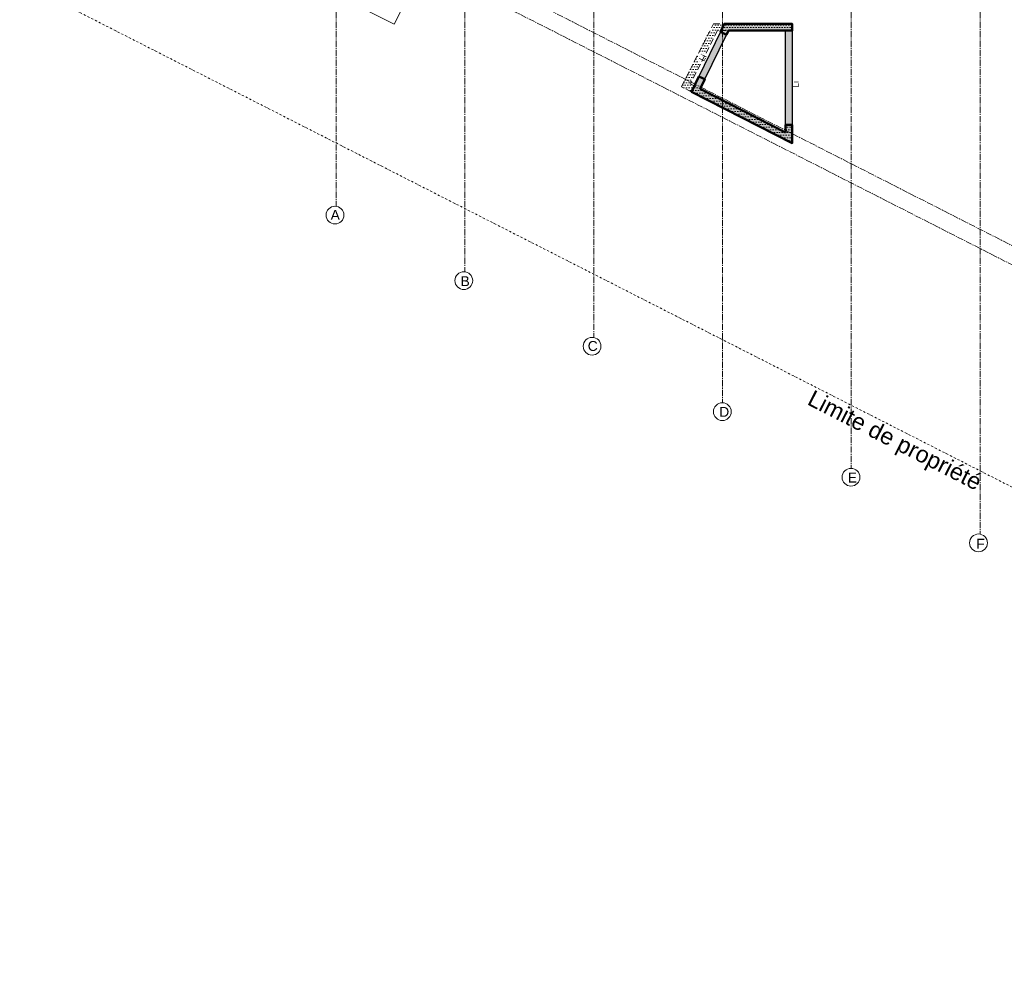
# Model space of a CAD drawing. Header units: millimetres. Extents: x -6159 to 201309, y -25780 to 10326.
# Tile 37 of 128: x 30603 to 33585, y -13779 to -10858. Entities that reach past the tile are written whole.
import ezdxf

# ---------------------------------------------------------------- set-up
doc = ezdxf.new("R2010")
doc.units = ezdxf.units.MM
for name, pattern in [('Axes', [28.575, 19.05, -3.175, 3.175, -3.175]), ('Caché', [9.525, 6.35, -3.175]), ('TIRETPT2', [12.7, 6.35, -3.175, 0, -3.175])]:
    doc.linetypes.add(name, pattern=pattern)
for name, color, linetype, lineweight in [('A-Kube-Axes', 6, 'Axes', 18), ('A-Kube-Divers', 2, 'Continuous', 20), ('A-Kube-Textes', 3, 'Continuous', 30), ('K_3_D - Lmite de propriéte', 44, 'TIRETPT2', 18), ('S-Kube-Hachure-Impact', 4, 'Caché', 20), ('S-Kube-Structure vue', 3, 'Continuous', 25), ('S-Kube-Stucture coupée', 1, 'Continuous', 50)]:
    doc.layers.add(name, color=color, linetype=linetype, lineweight=lineweight)
doc.layers.add('S-Kube-Pochage coupé', color=252, linetype='Continuous', transparency=0.5)
doc.layers.add('S-Kube-Pochage vu', color=254, linetype='Continuous', transparency=0.5)
doc.styles.add('Arial', font='arial.ttf')

# ---------------------------------------------------------------- blocks, each defined once
blk = doc.blocks.new('240014 - AXES RDC-R+1')
at = {"layer": 'A-Kube-Axes'}
for points in [[(43534.6, -7008.2), (43534.6, -11224.3)], [(43924.6, -7008.2), (43924.6, -11422.8)], [(44314.6, -7008.2), (44314.6, -11621.3)], [(44704.6, -7008.2), (44704.6, -11819.8)], [(45094.6, -7008.2), (45094.6, -12018.2)], [(45484.6, -7008.2), (45484.6, -12216.7)], [(43388.9, -10228), (48583.1, -12871.4)], [(43379.4, -10281.2), (48435.8, -12854.6)]]:
    blk.add_lwpolyline(points, dxfattribs=at)
at = {"layer": 'A-Kube-Axes', "linetype": 'Continuous'}
for centre in [(43531, -11251.5), (43921.1, -11449.9), (44309.6, -11648.5), (44704, -11846.6), (45093.7, -12045.1), (45479.9, -12243.9)]:
    blk.add_circle(centre, 26.9, dxfattribs=at)
at = {"layer": 'A-Kube-Axes', "char_height": 30, "attachment_point": 1, "style": 'Arial'}
for s, insert in [('A', (43517.8, -11235.8)), ('B', (43911.2, -11436.6)), ('C', (44296.4, -11632.8)), ('D', (44694.7, -11832.2)), ('E', (45084, -12031.2)), ('F', (45473.3, -12231.6))]:
    blk.add_mtext_dynamic_manual_height_columns(s, width=151.915, gutter_width=75, heights=[0], dxfattribs=dict(at, insert=insert))
blk = doc.blocks.new('A$C5e4fa40d')
h = blk.add_hatch()
h.set_pattern_fill('DOTS', color=256, scale=5)
h.paths.add_polyline_path([(1392.9, -3767.4), (1057.6, -3596.7), (1154.4, -3406.6), (1392.9, -3406.6), (1392.9, -3426.6), (1166.7, -3426.6), (1084.5, -3588), (1372.9, -3734.8), (1372.9, -3711.7), (1392.9, -3711.7)])
at = {"ltscale": 3}
blk.add_lwpolyline([(1392.9, -3767.4), (1057.6, -3596.7), (1154.4, -3406.6), (1392.9, -3406.6), (1392.9, -3426.6), (1166.7, -3426.6), (1084.5, -3588), (1372.9, -3734.8), (1372.9, -3711.7), (1392.9, -3711.7)], close=True, dxfattribs=at)

msp = doc.modelspace()

# ---------------------------------------------------------------- hatches: boundary and pattern name
at = {"layer": 'S-Kube-Pochage coupé'}
h = msp.add_hatch(color=256, dxfattribs=at)
h.dxf.hatch_style = 1
h.paths.add_polyline_path([(32942.871, -10871.16), (32737.185, -10871.16), (32725.738, -10895.081), (32743.73, -10903.816), (32749.708, -10891.16), (32942.871, -10891.16)])
h = msp.add_hatch(color=256, dxfattribs=at)
h.dxf.hatch_style = 1
h.paths.add_polyline_path([(32664.156, -11067.715), (32678.217, -11038.753), (32660.226, -11030.018), (32637.592, -11076.637), (32942.871, -11232.002), (32942.871, -11176.603), (32922.871, -11176.807), (32922.871, -11199.383)])
at = {"layer": 'S-Kube-Pochage vu'}
h = msp.add_hatch(color=256, dxfattribs=at)
h.dxf.hatch_style = 1
h.paths.add_polyline_path([(32743.73, -10903.816), (32725.738, -10895.081), (32660.226, -11030.018), (32678.217, -11038.753)])
h = msp.add_hatch(color=256, dxfattribs=at)
h.dxf.hatch_style = 1
h.paths.add_polyline_path([(32942.871, -10891.16), (32922.871, -10891.16), (32922.871, -11176.603), (32942.871, -11176.603)])

# ---------------------------------------------------------------- linework, layer by layer
at = {"layer": 'A-Kube-Divers'}
for points in [[(31736.909, -10872.246), (31839.58, -10670.507)], [(31561.921, -10783.219), (31736.909, -10872.246)]]:
    msp.add_lwpolyline(points, dxfattribs=at)
at = {"layer": 'K_3_D - Lmite de propriéte', "linetype": 'TIRETPT2'}
msp.add_lwpolyline([(30603.27, -10743.821), (36566.564, -13778.734)], dxfattribs=at)
at = {"layer": 'S-Kube-Structure vue'}
msp.add_lwpolyline([(32725.738, -10895.081), (32660.226, -11030.018), (32678.217, -11038.753), (32743.73, -10903.816), (32725.738, -10895.081)], dxfattribs=at)
msp.add_lwpolyline([(32942.871, -10891.16), (32942.871, -11176.603), (32922.871, -11176.603), (32922.871, -10891.16)], close=True, dxfattribs=at)
at = {"layer": 'S-Kube-Stucture coupée'}
msp.add_lwpolyline([(32743.73, -10903.816), (32749.708, -10891.16), (32942.871, -10891.16), (32942.871, -10871.16), (32737.185, -10871.16), (32725.738, -10895.081)], close=True, dxfattribs=at)
for points in [[(32664.156, -11067.715), (32678.217, -11038.753), (32660.226, -11030.018), (32637.592, -11076.637), (32942.871, -11232.002), (32942.871, -11176.603), (32922.871, -11176.807), (32922.871, -11199.383)], [(32922.871, -11199.383), (32664.156, -11067.715)]]:
    msp.add_lwpolyline(points, dxfattribs=at)

# ---------------------------------------------------------------- block references
at = {"layer": 'A-Kube-Divers'}
msp.add_blockref('240014 - AXES RDC-R+1', (-11972.797, -198.367), dxfattribs=at)
at = {"layer": 'S-Kube-Hachure-Impact'}
msp.add_blockref('A$C5e4fa40d', (31549.927, -7464.601), dxfattribs=at)

# ---------------------------------------------------------------- texts
at = {"layer": 'A-Kube-Textes', "char_height": 18, "attachment_point": 6, "style": 'Arial'}
for insert, rotation in [((32676.439, -10964.67), 62.583717), ((32953.57, -11044.342), 90)]:
    msp.add_mtext('Li', dxfattribs=dict(at, insert=insert, rotation=rotation))
at = {"layer": 'A-Kube-Textes', "insert": (33007.899, -11977.124), "char_height": 50, "attachment_point": 1, "rotation": 332.927057, "style": 'Arial'}
msp.add_mtext_dynamic_manual_height_columns('Limite de propriété', width=655.97349, gutter_width=75, heights=[0], dxfattribs=at)

doc.saveas('drawing.dxf')
